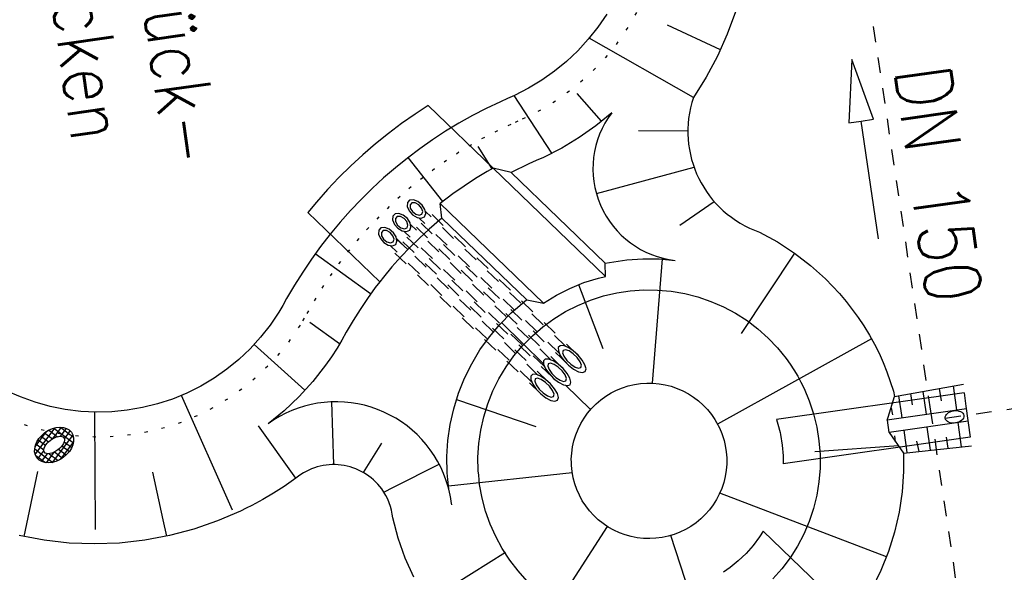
# Model space of a CAD drawing. Extents: x 446457 to 447032, y 444506 to 445688.
# Tile 37 of 43: x 446585 to 446617, y 445551 to 445568. Entities that reach past the tile are written whole.
import ezdxf

# ---------------------------------------------------------------- set-up
doc = ezdxf.new("R2010")
doc.units = 0
doc.header["$LTSCALE"] = 2
doc.header["$MEASUREMENT"] = 0
for name, pattern in [('ACAD_ISO03W100', [0.5, 0.25, -0.25]), ('AUSGEZOGEN', [0]), ('PUNKTX2', [0.5, 0, -0.5]), ('STRICHLINIEX2', [0.5, 0.25, -0.25])]:
    doc.linetypes.add(name, pattern=pattern)
doc.layers.get('0').update_dxf_attribs({"linetype": 'AUSGEZOGEN'})
for name, color, linetype in [('Dränagesystem_neu', 15, 'CONTINUOUS'), ('Durchlässe', 15, 'CONTINUOUS'), ('FBR', 8, 'CONTINUOUS'), ('RRB_41-203', 15, 'CONTINUOUS')]:
    doc.layers.add(name, color=color, linetype=linetype)
doc.styles.add('ROMANS', font='romans.shx', dxfattribs={"width": 0.8})

# ---------------------------------------------------------------- blocks, each defined once
blk = doc.blocks.new('*X50')
at = {"color": 0, "linetype": 'ByBlock'}
for p, q in [((-692949, -748740), (-692678, -748469)), ((-692677, -748548), (-692785, -748440)), ((-692678, -748469), (-692647, -748437)), ((-692647, -748437), (-692576, -748366)), ((-692631, -748381), (-692639, -748374)), ((-691865, -749148), (-692631, -748381)), ((-692609, -748611), (-692393, -748396)), ((-692466, -748681), (-692253, -748468)), ((-691932, -748869), (-692410, -748390)), ((-692948, -748951), (-692725, -748728)), ((-692775, -748874), (-692943, -748706)), ((-692722, -748716), (-692885, -748553)), ((-692725, -748728), (-692609, -748611)), ((-692660, -748777), (-692722, -748716)), ((-692604, -748621), (-692677, -748548)), ((-692562, -748663), (-692604, -748621)), ((-692346, -748773), (-692136, -748563)), ((-692255, -748894), (-692039, -748678)), ((-692187, -749039), (-691959, -748810)), ((-692830, -749031), (-692954, -748908)), ((-692906, -749121), (-692838, -749053)), ((-692839, -749267), (-692616, -749043)), ((-692838, -749053), (-692661, -748876)), ((-692197, -749664), (-692830, -749031)), ((-692622, -749028), (-692775, -748874)), ((-692191, -749467), (-691865, -749141)), ((-691881, -749344), (-692188, -749037)), ((-692157, -749220), (-691899, -748962)), ((-692439, -749635), (-692873, -749200)), ((-692754, -749393), (-692541, -749180)), ((-692651, -749502), (-692442, -749293)), ((-692528, -749592), (-692307, -749371)), ((-692378, -749654), (-692191, -749467)), ((-692199, -749451), (-692276, -749374)), ((-692046, -749603), (-692199, -749451)), ((-691943, -749494), (-692164, -749273)), ((-692121, -749609), (-691889, -749377)), ((-692171, -749659), (-692121, -749609))]:
    blk.add_line(p, q, dxfattribs=at)

msp = doc.modelspace()

# ---------------------------------------------------------------- linework, layer by layer
at = {"layer": 'Dränagesystem_neu', "linetype": 'STRICHLINIEX2'}
for p, q in [((446614.701, 445555.854), (446611.231, 445579.183)), ((446619.471, 445523.791), (446614.701, 445555.854))]:
    msp.add_line(p, q, dxfattribs=at)
at = {"layer": 'Dränagesystem_neu', "linetype": 'Continuous'}
for p, q in [((446612.166, 445567.158), (446612.063, 445565.121)), ((446612.854, 445565.238), (446612.166, 445567.158)), ((446612.063, 445565.121), (446612.459, 445565.179)), ((446612.459, 445565.179), (446612.854, 445565.238)), ((446613.018, 445561.398), (446612.459, 445565.179))]:
    msp.add_line(p, q, dxfattribs=at)
for major_axis, ratio in [((0.556, 0.411), 0.718145), ((0.314, 0.232), 0.501836)]:
    msp.add_ellipse((446586.52, 445554.764), major_axis=major_axis, ratio=ratio, start_param=0, end_param=6.283185, dxfattribs=at)
at = {"layer": 'Durchlässe', "linetype": 'STRICHLINIEX2'}
msp.add_line((446615.165, 445555.628), (446636.069, 445558.603), dxfattribs=at)
at = {"layer": 'Durchlässe', "linetype": 'Continuous'}
msp.add_ellipse((446615.462, 445555.67), major_axis=(0.297, 0.042), ratio=0.66657, start_param=0, end_param=6.283185, dxfattribs=at)
at = {"layer": 'FBR'}
msp.add_lwpolyline([(446685.671, 445499.677, 0.000084), (446690.294, 445466.915, 0.000171), (446692.589, 445450.715), (446699.698, 445400.648, -0.000017), (446702.648, 445379.847, -0.000012), (446706.64, 445351.684, -0.000142), (446710.164, 445326.768, 0.000095), (446713.688, 445301.853, 0.000489), (446717.261, 445276.798, -0.000535), (446720.835, 445251.744, -0.000318), (446724.222, 445227.7, 0.000352), (446727.61, 445203.657, 0.000005), (446731.551, 445175.831, 0.000006), (446734.439, 445155.439, 0.000005), (446738.345, 445127.869, 0.000006), (446741.348, 445106.672, 0.000262)], format="xyb", dxfattribs=at)
at = {"layer": 'RRB_41-203', "linetype": 'Continuous'}
for p, q in [((446604.282, 445568.614), (446604, 445568.201)), ((446608.417, 445568.692), (446608.155, 445567.973)), ((446604, 445568.201), (446603.689, 445567.81)), ((446607.939, 445567.477), (446606.24, 445568.269)), ((446608.155, 445567.973), (446607.842, 445567.273)), ((446603.689, 445567.81), (446603.352, 445567.441)), ((446607.068, 445565.941), (446603.717, 445567.843)), ((446603.352, 445567.441), (446602.988, 445567.098)), ((446607.842, 445567.273), (446607.479, 445566.594)), ((446602.988, 445567.098), (446602.601, 445566.781)), ((446602.601, 445566.781), (446602.193, 445566.493)), ((446607.479, 445566.594), (446607.068, 445565.941)), ((446602.193, 445566.493), (446601.765, 445566.235)), ((446601.32, 445566.008), (446601.092, 445565.905)), ((446602.523, 445564.154), (446601.302, 445566)), ((446601.765, 445566.235), (446601.32, 445566.008)), ((446604.115, 445565.179), (446603.334, 445566.069)), ((446598.544, 445565.681), (446598.126, 445565.408)), ((446600.633, 445563.667), (446598.544, 445565.681)), ((446600.863, 445565.804), (446600.412, 445565.588)), ((446601.092, 445565.905), (446600.863, 445565.804)), ((446598.126, 445565.408), (446597.689, 445565.102)), ((446599.968, 445565.358), (446599.533, 445565.113)), ((446600.412, 445565.588), (446599.968, 445565.358)), ((446604.442, 445565.446), (446603.933, 445565.03)), ((446597.689, 445565.102), (446597.263, 445564.781)), ((446599.533, 445565.113), (446599.105, 445564.853)), ((446603.933, 445565.03), (446603.396, 445564.651)), ((446597.263, 445564.781), (446596.848, 445564.446)), ((446599.105, 445564.853), (446598.687, 445564.58)), ((446605.305, 445564.876), (446606.89, 445564.863)), ((446596.848, 445564.446), (446596.444, 445564.098)), ((446598.687, 445564.58), (446598.277, 445564.292)), ((446603.396, 445564.651), (446602.834, 445564.312)), ((446596.444, 445564.098), (446596.052, 445563.737)), ((446598.277, 445564.292), (446597.878, 445563.992)), ((446600.602, 445563.649), (446600.145, 445564.365)), ((446602.834, 445564.312), (446602.248, 445564.013)), ((446597.878, 445563.992), (446597.489, 445563.678)), ((446599.019, 445562.598), (446597.9, 445564.009)), ((446601.779, 445563.803), (446601.208, 445563.53)), ((446602.014, 445563.908), (446601.779, 445563.803)), ((446602.248, 445564.013), (446602.014, 445563.908)), ((446596.052, 445563.737), (446595.672, 445563.363)), ((446597.489, 445563.678), (446597.11, 445563.352)), ((446600.441, 445563.558), (446600.065, 445563.33)), ((446600.633, 445563.667), (446600.441, 445563.558)), ((446604.244, 445560.187), (446600.633, 445563.667)), ((446601.213, 445563.525), (446600.633, 445563.667)), ((446604.236, 445560.611), (446601.213, 445563.525)), ((446603.951, 445562.85), (446607.089, 445563.699)), ((446595.672, 445563.363), (446595.305, 445562.976)), ((446597.11, 445563.352), (446596.742, 445563.013)), ((446600.065, 445563.33), (446599.696, 445563.089)), ((446595.305, 445562.976), (446594.951, 445562.578)), ((446596.742, 445563.013), (446596.386, 445562.662)), ((446599.336, 445562.836), (446598.93, 445562.531)), ((446599.696, 445563.089), (446599.336, 445562.836)), ((446594.951, 445562.578), (446594.674, 445562.244)), ((446596.386, 445562.662), (446596.042, 445562.3)), ((446597.874, 445562.559), (446597.867, 445562.436)), ((446597.947, 445562.635), (446597.874, 445562.559)), ((446598.07, 445562.647), (446597.947, 445562.635)), ((446598.022, 445562.548), (446597.963, 445562.487)), ((446597.963, 445562.487), (446597.968, 445562.384)), ((446598.125, 445562.547), (446598.022, 445562.548)), ((446598.214, 445562.591), (446598.07, 445562.647)), ((446598.241, 445562.485), (446598.125, 445562.547)), ((446598.346, 445562.481), (446598.214, 445562.591)), ((446598.331, 445562.381), (446598.241, 445562.485)), ((446598.437, 445562.342), (446598.346, 445562.481)), ((446602.254, 445559.327), (446598.93, 445562.531)), ((446598.984, 445562.063), (446598.93, 445562.531)), ((446606.627, 445561.833), (446607.735, 445562.596)), ((446596.989, 445560.013), (446594.674, 445562.244)), ((446596.042, 445562.3), (446595.709, 445561.926)), ((446597.477, 445562.2), (446597.403, 445562.124)), ((446597.599, 445562.212), (446597.477, 445562.2)), ((446597.742, 445562.157), (446597.599, 445562.212)), ((446597.873, 445562.048), (446597.742, 445562.157)), ((446597.867, 445562.436), (446597.928, 445562.294)), ((446597.928, 445562.294), (446598.042, 445562.166)), ((446597.968, 445562.384), (446598.034, 445562.271)), ((446598.034, 445562.271), (446598.142, 445562.184)), ((446598.042, 445562.166), (446598.185, 445562.081)), ((446598.142, 445562.184), (446598.256, 445562.151)), ((446598.256, 445562.151), (446598.34, 445562.183)), ((446598.369, 445562.268), (446598.331, 445562.381)), ((446598.34, 445562.183), (446598.369, 445562.268)), ((446598.423, 445562.103), (446598.464, 445562.206)), ((446598.464, 445562.206), (446598.437, 445562.342)), ((446595.709, 445561.926), (446595.39, 445561.541)), ((446597.403, 445562.124), (446597.396, 445562.001)), ((446597.396, 445562.001), (446597.456, 445561.86)), ((446597.456, 445561.86), (446597.569, 445561.733)), ((446597.551, 445562.113), (446597.492, 445562.052)), ((446597.492, 445562.052), (446597.496, 445561.949)), ((446597.496, 445561.949), (446597.562, 445561.838)), ((446597.654, 445562.113), (446597.551, 445562.113)), ((446597.768, 445562.052), (446597.654, 445562.113)), ((446597.858, 445561.949), (446597.768, 445562.052)), ((446597.894, 445561.837), (446597.858, 445561.949)), ((446597.962, 445561.91), (446597.873, 445562.048)), ((446597.989, 445561.774), (446597.962, 445561.91)), ((446598.185, 445562.081), (446598.322, 445562.058)), ((446598.322, 445562.058), (446598.423, 445562.103)), ((446598.984, 445562.063), (446598.574, 445561.709)), ((446601.716, 445559.429), (446598.984, 445562.063)), ((446595.39, 445561.541), (446595.083, 445561.146)), ((446596.952, 445561.67), (446596.945, 445561.547)), ((446596.945, 445561.547), (446597.006, 445561.406)), ((446597.025, 445561.745), (446596.952, 445561.67)), ((446597.148, 445561.757), (446597.025, 445561.745)), ((446597.1, 445561.659), (446597.041, 445561.598)), ((446597.041, 445561.598), (446597.046, 445561.495)), ((446597.203, 445561.659), (446597.1, 445561.659)), ((446597.291, 445561.702), (446597.148, 445561.757)), ((446597.318, 445561.596), (446597.203, 445561.659)), ((446597.423, 445561.592), (446597.291, 445561.702)), ((446597.408, 445561.493), (446597.318, 445561.596)), ((446597.513, 445561.454), (446597.423, 445561.592)), ((446597.562, 445561.838), (446597.668, 445561.752)), ((446597.569, 445561.733), (446597.711, 445561.649)), ((446597.668, 445561.752), (446597.781, 445561.72)), ((446597.711, 445561.649), (446597.847, 445561.627)), ((446597.781, 445561.72), (446597.866, 445561.751)), ((446597.847, 445561.627), (446597.948, 445561.672)), ((446597.866, 445561.751), (446597.894, 445561.837)), ((446597.948, 445561.672), (446597.989, 445561.774)), ((446598.574, 445561.709), (446598.26, 445561.42)), ((446609.195, 445561.61), (446609.767, 445561.295)), ((446597.006, 445561.406), (446597.12, 445561.278)), ((446597.046, 445561.495), (446597.112, 445561.383)), ((446597.112, 445561.383), (446597.219, 445561.296)), ((446597.12, 445561.278), (446597.262, 445561.193)), ((446597.219, 445561.296), (446597.333, 445561.264)), ((446597.333, 445561.264), (446597.417, 445561.295)), ((446597.398, 445561.171), (446597.499, 445561.216)), ((446597.445, 445561.38), (446597.408, 445561.493)), ((446597.417, 445561.295), (446597.445, 445561.38)), ((446597.499, 445561.216), (446597.54, 445561.318)), ((446597.54, 445561.318), (446597.513, 445561.454)), ((446597.884, 445561.05), (446597.527, 445561.386)), ((446598.26, 445561.42), (446597.956, 445561.12)), ((446609.767, 445561.295), (446610.313, 445560.938)), ((446595.083, 445561.146), (446594.79, 445560.742)), ((446596.688, 445559.627), (446594.91, 445560.909)), ((446597.262, 445561.193), (446597.398, 445561.171)), ((446597.956, 445561.12), (446597.662, 445560.811)), ((446610.313, 445560.938), (446608.601, 445558.348)), ((446610.313, 445560.938), (446610.83, 445560.541)), ((446594.79, 445560.742), (446594.51, 445560.327)), ((446597.662, 445560.811), (446597.378, 445560.492)), ((446604.236, 445560.611), (446604.929, 445560.716)), ((446604.244, 445560.187), (446604.236, 445560.611)), ((446604.929, 445560.716), (446605.447, 445560.752)), ((446605.447, 445560.752), (446605.967, 445560.747)), ((446606.066, 445560.746), (446605.74, 445556.753)), ((446605.967, 445560.747), (446606.485, 445560.7)), ((446594.51, 445560.327), (446594.244, 445559.904)), ((446597.378, 445560.492), (446597.105, 445560.163)), ((446610.83, 445560.541), (446611.314, 445560.105)), ((446596.989, 445560.013), (446596.843, 445559.826)), ((446597.105, 445560.163), (446596.989, 445560.013)), ((446603.1, 445559.799), (446603.551, 445559.985)), ((446603.551, 445559.985), (446604.015, 445560.134)), ((446604.015, 445560.134), (446604.244, 445560.187)), ((446611.314, 445560.105), (446611.763, 445559.633)), ((446594.244, 445559.904), (446593.993, 445559.472)), ((446596.843, 445559.826), (446596.593, 445559.48)), ((446602.665, 445559.578), (446603.1, 445559.799)), ((446603.38, 445559.93), (446604.159, 445557.869)), ((446604.175, 445559.556), (446604.604, 445559.656)), ((446604.604, 445559.656), (446605.039, 445559.722)), ((446605.039, 445559.722), (446605.477, 445559.753)), ((446605.477, 445559.753), (446605.917, 445559.748)), ((446605.917, 445559.748), (446606.355, 445559.709)), ((446606.355, 445559.709), (446606.789, 445559.634)), ((446606.789, 445559.634), (446607.215, 445559.526)), ((446611.763, 445559.633), (446611.974, 445559.384)), ((446593.993, 445559.472), (446593.87, 445559.254)), ((446596.593, 445559.48), (446596.354, 445559.127)), ((446601.212, 445559.011), (446601.708, 445559.437)), ((446601.716, 445559.429), (446602.254, 445559.327)), ((446602.254, 445559.327), (446602.665, 445559.578)), ((446603.35, 445559.254), (446603.757, 445559.422)), ((446603.757, 445559.422), (446604.175, 445559.556)), ((446607.215, 445559.526), (446607.631, 445559.383)), ((446607.631, 445559.383), (446608.035, 445559.208)), ((446611.974, 445559.384), (446612.175, 445559.127)), ((446593.743, 445559.038), (446593.465, 445558.623)), ((446593.87, 445559.254), (446593.743, 445559.038)), ((446596.354, 445559.127), (446596.127, 445558.765)), ((446600.846, 445558.641), (446601.212, 445559.011)), ((446602.583, 445558.825), (446602.958, 445559.055)), ((446602.958, 445559.055), (446603.35, 445559.254)), ((446608.035, 445559.208), (446608.423, 445559.001)), ((446608.423, 445559.001), (446608.793, 445558.763)), ((446612.175, 445559.127), (446612.364, 445558.862)), ((446595.697, 445558.022), (446594.74, 445558.707)), ((446596.127, 445558.765), (446595.912, 445558.396)), ((446600.898, 445558.703), (446602.254, 445557.377)), ((446602.227, 445558.566), (446602.583, 445558.825)), ((446608.793, 445558.763), (446609.144, 445558.497)), ((446612.364, 445558.862), (446612.547, 445558.592)), ((446593.465, 445558.623), (446593.156, 445558.23)), ((446595.912, 445558.396), (446595.765, 445558.136)), ((446600.511, 445558.244), (446600.846, 445558.641)), ((446601.894, 445558.279), (446602.227, 445558.566)), ((446609.144, 445558.497), (446609.471, 445558.204)), ((446612.547, 445558.592), (446612.73, 445558.291)), ((446593.156, 445558.23), (446592.82, 445557.86)), ((446595.765, 445558.136), (446595.613, 445557.879)), ((446600.208, 445557.821), (446600.511, 445558.244)), ((446601.584, 445557.967), (446601.894, 445558.279)), ((446612.792, 445558.18), (446607.845, 445555.438)), ((446609.471, 445558.204), (446609.775, 445557.885)), ((446612.73, 445558.291), (446612.887, 445558.005)), ((446592.82, 445557.86), (446592.457, 445557.517)), ((446594.576, 445556.524), (446592.952, 445558)), ((446595.613, 445557.879), (446595.434, 445557.601)), ((446599.941, 445557.375), (446600.208, 445557.821)), ((446601.3, 445557.63), (446601.584, 445557.967)), ((446602.782, 445557.958), (446602.726, 445557.899)), ((446602.726, 445557.899), (446602.728, 445557.79)), ((446602.728, 445557.79), (446602.79, 445557.646)), ((446602.891, 445557.959), (446602.782, 445557.958)), ((446602.881, 445557.806), (446602.864, 445557.731)), ((446602.864, 445557.731), (446602.907, 445557.616)), ((446602.956, 445557.826), (446602.881, 445557.806)), ((446603.038, 445557.902), (446602.891, 445557.959)), ((446603.072, 445557.788), (446602.956, 445557.826)), ((446603.202, 445557.795), (446603.038, 445557.902)), ((446603.207, 445557.698), (446603.072, 445557.788)), ((446603.361, 445557.652), (446603.202, 445557.795)), ((446609.775, 445557.885), (446610.052, 445557.544)), ((446612.887, 445558.005), (446613.036, 445557.715)), ((446592.457, 445557.517), (446592.07, 445557.2)), ((446595.434, 445557.601), (446595.244, 445557.33)), ((446601.045, 445557.273), (446601.3, 445557.63)), ((446602.308, 445557.526), (446602.252, 445557.467)), ((446602.252, 445557.467), (446602.255, 445557.36)), ((446602.416, 445557.527), (446602.308, 445557.526)), ((446602.56, 445557.471), (446602.416, 445557.527)), ((446602.721, 445557.366), (446602.56, 445557.471)), ((446602.79, 445557.646), (446602.904, 445557.486)), ((446602.904, 445557.486), (446603.052, 445557.332)), ((446602.907, 445557.616), (446603.001, 445557.484)), ((446603.001, 445557.484), (446603.129, 445557.361)), ((446603.335, 445557.575), (446603.207, 445557.698)), ((446603.429, 445557.443), (446603.335, 445557.575)), ((446603.494, 445557.493), (446603.361, 445557.652)), ((446603.472, 445557.328), (446603.429, 445557.443)), ((446603.583, 445557.338), (446603.494, 445557.493)), ((446610.052, 445557.544), (446610.178, 445557.364)), ((446613.036, 445557.715), (446613.17, 445557.417)), ((446613.17, 445557.417), (446613.291, 445557.114)), ((446592.07, 445557.2), (446591.66, 445556.913)), ((446595.244, 445557.33), (446594.836, 445556.81)), ((446599.71, 445556.91), (446599.941, 445557.375)), ((446600.818, 445556.895), (446601.045, 445557.273)), ((446602.255, 445557.36), (446602.316, 445557.218)), ((446602.316, 445557.218), (446602.427, 445557.06)), ((446602.405, 445557.376), (446602.388, 445557.302)), ((446602.388, 445557.302), (446602.43, 445557.189)), ((446602.479, 445557.395), (446602.405, 445557.376)), ((446602.43, 445557.189), (446602.523, 445557.059)), ((446602.593, 445557.358), (446602.479, 445557.395)), ((446602.726, 445557.269), (446602.593, 445557.358)), ((446602.878, 445557.225), (446602.721, 445557.366)), ((446602.852, 445557.148), (446602.726, 445557.269)), ((446602.945, 445557.018), (446602.852, 445557.148)), ((446603.01, 445557.067), (446602.878, 445557.225)), ((446603.052, 445557.332), (446603.217, 445557.205)), ((446603.129, 445557.361), (446603.264, 445557.272)), ((446603.217, 445557.205), (446603.375, 445557.121)), ((446603.264, 445557.272), (446603.38, 445557.233)), ((446603.375, 445557.121), (446603.505, 445557.093)), ((446603.38, 445557.233), (446603.454, 445557.253)), ((446603.454, 445557.253), (446603.472, 445557.328)), ((446603.505, 445557.093), (446603.589, 445557.124)), ((446603.617, 445557.209), (446603.583, 445557.338)), ((446603.589, 445557.124), (446603.617, 445557.209)), ((446610.178, 445557.364), (446610.3, 445557.181)), ((446610.3, 445557.181), (446610.422, 445556.977)), ((446613.291, 445557.114), (446613.496, 445556.494)), ((446591.66, 445556.913), (446591.231, 445556.657)), ((446594.836, 445556.81), (446594.391, 445556.32)), ((446599.517, 445556.427), (446599.71, 445556.91)), ((446600.623, 445556.501), (446600.818, 445556.895)), ((446601.895, 445557.036), (446601.838, 445556.977)), ((446601.838, 445556.977), (446601.841, 445556.868)), ((446601.841, 445556.868), (446601.903, 445556.724)), ((446602.003, 445557.037), (446601.895, 445557.036)), ((446601.987, 445556.89), (446601.971, 445556.814)), ((446601.971, 445556.814), (446602.015, 445556.698)), ((446602.062, 445556.909), (446601.987, 445556.89)), ((446602.149, 445556.98), (446602.003, 445557.037)), ((446602.18, 445556.869), (446602.062, 445556.909)), ((446602.313, 445556.873), (446602.149, 445556.98)), ((446602.317, 445556.777), (446602.18, 445556.869)), ((446602.472, 445556.73), (446602.313, 445556.873)), ((446602.448, 445556.651), (446602.317, 445556.777)), ((446602.427, 445557.06), (446602.574, 445556.908)), ((446602.523, 445557.059), (446602.649, 445556.938)), ((446602.574, 445556.908), (446602.736, 445556.783)), ((446602.649, 445556.938), (446602.782, 445556.849)), ((446602.736, 445556.783), (446602.891, 445556.701)), ((446602.782, 445556.849), (446602.897, 445556.811)), ((446602.897, 445556.811), (446602.97, 445556.831)), ((446602.987, 445556.905), (446602.945, 445557.018)), ((446602.97, 445556.831), (446602.987, 445556.905)), ((446603.097, 445556.915), (446603.01, 445557.067)), ((446603.13, 445556.788), (446603.097, 445556.915)), ((446603.103, 445556.704), (446603.13, 445556.788)), ((446610.422, 445556.977), (446610.526, 445556.783)), ((446610.526, 445556.783), (446610.624, 445556.586)), ((446585.434, 445556.308), (446584.977, 445556.511)), ((446591.231, 445556.657), (446590.784, 445556.433)), ((446600.459, 445556.093), (446600.623, 445556.501)), ((446601.903, 445556.724), (446602.016, 445556.565)), ((446602.015, 445556.698), (446602.112, 445556.564)), ((446602.016, 445556.565), (446602.165, 445556.411)), ((446602.112, 445556.564), (446602.242, 445556.439)), ((446602.544, 445556.517), (446602.448, 445556.651)), ((446602.606, 445556.57), (446602.472, 445556.73)), ((446602.589, 445556.401), (446602.544, 445556.517)), ((446602.695, 445556.416), (446602.606, 445556.57)), ((446602.891, 445556.701), (446603.019, 445556.673)), ((446602.961, 445556.686), (446603.762, 445555.902)), ((446603.019, 445556.673), (446603.103, 445556.704)), ((446604.422, 445556.437), (446604.601, 445556.527)), ((446604.601, 445556.527), (446604.785, 445556.603)), ((446604.785, 445556.603), (446604.976, 445556.664)), ((446604.976, 445556.664), (446605.171, 445556.71)), ((446605.171, 445556.71), (446605.368, 445556.74)), ((446605.368, 445556.74), (446605.568, 445556.754)), ((446605.568, 445556.754), (446605.768, 445556.752)), ((446605.768, 445556.752), (446605.967, 445556.734)), ((446605.967, 445556.734), (446606.164, 445556.7)), ((446606.164, 445556.7), (446606.358, 445556.651)), ((446606.358, 445556.651), (446606.547, 445556.586)), ((446606.547, 445556.586), (446606.73, 445556.506)), ((446606.73, 445556.506), (446606.907, 445556.412)), ((446610.624, 445556.586), (446610.795, 445556.181)), ((446613.496, 445556.494), (446613.537, 445556.326)), ((446613.537, 445556.326), (446615.748, 445556.721)), ((446614.446, 445556.488), (446614.539, 445555.831)), ((446614.967, 445556.581), (446615.035, 445556.189)), ((446615.418, 445556.662), (446615.517, 445555.969)), ((446585.905, 445556.14), (446585.434, 445556.308)), ((446590.322, 445556.243), (446589.847, 445556.087)), ((446590.784, 445556.433), (446590.322, 445556.243)), ((446592.254, 445552.672), (446590.616, 445556.36)), ((446594.391, 445556.32), (446593.91, 445555.865)), ((446595.515, 445554.134), (446595.451, 445556.15)), ((446599.363, 445555.931), (446599.517, 445556.427)), ((446599.455, 445556.229), (446602.003, 445555.36)), ((446602.165, 445556.411), (446602.329, 445556.284)), ((446602.242, 445556.439), (446602.38, 445556.347)), ((446602.329, 445556.284), (446602.487, 445556.2)), ((446602.38, 445556.347), (446602.498, 445556.306)), ((446602.487, 445556.2), (446602.617, 445556.172)), ((446602.498, 445556.306), (446602.572, 445556.326)), ((446602.572, 445556.326), (446602.589, 445556.401)), ((446602.617, 445556.172), (446602.701, 445556.202)), ((446602.728, 445556.287), (446602.695, 445556.416)), ((446602.701, 445556.202), (446602.728, 445556.287)), ((446603.939, 445556.084), (446604.09, 445556.215)), ((446604.09, 445556.215), (446604.252, 445556.332)), ((446604.252, 445556.332), (446604.422, 445556.437)), ((446606.907, 445556.412), (446607.075, 445556.304)), ((446607.075, 445556.304), (446607.234, 445556.183)), ((446607.234, 445556.183), (446607.383, 445556.05)), ((446615.767, 445556.441), (446609.739, 445555.583)), ((446610.795, 445556.181), (446610.932, 445555.763)), ((446613.326, 445555.659), (446613.537, 445556.326)), ((446613.665, 445556.348), (446613.755, 445555.719)), ((446614.049, 445556.417), (446614.103, 445556.053)), ((446615.767, 445556.441), (446615.828, 445556.013)), ((446586.387, 445556.006), (446585.905, 445556.14)), ((446586.877, 445555.908), (446586.387, 445556.006)), ((446587.373, 445555.846), (446586.877, 445555.908)), ((446587.872, 445555.821), (446587.373, 445555.846)), ((446588.372, 445555.833), (446587.872, 445555.821)), ((446588.869, 445555.881), (446588.372, 445555.833)), ((446589.362, 445555.966), (446588.869, 445555.881)), ((446589.847, 445556.087), (446589.362, 445555.966)), ((446593.91, 445555.865), (446593.398, 445555.447)), ((446599.249, 445555.423), (446599.363, 445555.931)), ((446600.329, 445555.673), (446600.459, 445556.093)), ((446603.669, 445555.789), (446603.798, 445555.942)), ((446603.798, 445555.942), (446603.939, 445556.084)), ((446607.383, 445556.05), (446607.521, 445555.905)), ((446607.521, 445555.905), (446607.647, 445555.75)), ((446615.843, 445555.926), (446613.296, 445555.564)), ((446613.423, 445555.964), (446613.465, 445555.739)), ((446614.539, 445555.831), (446614.552, 445555.743)), ((446615.517, 445555.969), (446615.529, 445555.882)), ((446615.828, 445556.013), (446615.97, 445555.015)), ((446587.844, 445552.047), (446587.833, 445555.822)), ((446600.232, 445555.244), (446600.329, 445555.673)), ((446603.45, 445555.455), (446603.553, 445555.627)), ((446603.553, 445555.627), (446603.669, 445555.789)), ((446607.647, 445555.75), (446607.76, 445555.585)), ((446607.76, 445555.585), (446607.815, 445555.492)), ((446609.739, 445555.583), (446609.787, 445555.436)), ((446610.932, 445555.763), (446611.036, 445555.335)), ((446613.296, 445555.564), (446613.326, 445555.659)), ((446613.296, 445555.564), (446613.353, 445555.168)), ((446615.897, 445555.53), (446613.363, 445555.165)), ((446613.755, 445555.719), (446613.767, 445555.631)), ((446594.294, 445553.7), (446593.087, 445555.377)), ((446599.176, 445554.909), (446599.249, 445555.423)), ((446600.171, 445554.808), (446600.232, 445555.244)), ((446603.287, 445555.091), (446603.361, 445555.276)), ((446603.361, 445555.276), (446603.45, 445555.455)), ((446607.815, 445555.492), (446607.907, 445555.315)), ((446607.907, 445555.315), (446607.985, 445555.13)), ((446609.787, 445555.436), (446609.853, 445555.166)), ((446611.036, 445555.335), (446611.036, 445555.334)), ((446611.036, 445555.335), (446611.105, 445554.901)), ((446613.944, 445554.52), (446613.842, 445555.238)), ((446614.686, 445554.598), (446614.58, 445555.343)), ((446615.691, 445554.704), (446615.58, 445555.485)), ((446599.144, 445554.39), (446599.176, 445554.909)), ((446603.184, 445554.704), (446603.227, 445554.9)), ((446603.227, 445554.9), (446603.287, 445555.091)), ((446607.985, 445555.13), (446608.047, 445554.94)), ((446608.047, 445554.94), (446608.054, 445554.911)), ((446608.054, 445554.911), (446608.094, 445554.746)), ((446609.853, 445555.166), (446609.868, 445555.102)), ((446609.868, 445555.102), (446609.923, 445554.761)), ((446615.97, 445555.015), (446609.949, 445554.158)), ((446611.105, 445554.901), (446611.139, 445554.462)), ((446613.363, 445555.165), (446613.817, 445554.507)), ((446613.569, 445554.866), (446613.542, 445555.054)), ((446614.322, 445554.56), (446614.25, 445554.89)), ((446615.257, 445554.659), (446615.206, 445555.018)), ((446596.46, 445553.88), (446597.057, 445554.824)), ((446600.144, 445554.369), (446600.171, 445554.808)), ((446603.156, 445554.506), (446603.184, 445554.704)), ((446608.094, 445554.746), (446608.126, 445554.549)), ((446609.923, 445554.761), (446609.949, 445554.418)), ((446613.658, 445554.737), (446610.973, 445554.544)), ((446613.817, 445554.507), (446616.012, 445554.738)), ((446599.154, 445553.87), (446599.144, 445554.39)), ((446600.153, 445553.929), (446600.144, 445554.369)), ((446603.143, 445554.307), (446603.156, 445554.506)), ((446603.145, 445554.216), (446603.143, 445554.307)), ((446608.126, 445554.549), (446608.141, 445554.349)), ((446608.141, 445554.349), (446608.141, 445554.149)), ((446609.949, 445554.418), (446609.949, 445554.158)), ((446611.139, 445554.462), (446611.138, 445554.022)), ((446613.817, 445554.507), (446613.823, 445553.909)), ((446597.426, 445553.405), (446598.895, 445554.152)), ((446600.166, 445553.793), (446600.153, 445553.929)), ((446603.147, 445554.107), (446603.145, 445554.216)), ((446603.167, 445553.908), (446603.147, 445554.107)), ((446608.124, 445553.95), (446608.092, 445553.753)), ((446608.141, 445554.149), (446608.124, 445553.95)), ((446611.138, 445554.022), (446611.102, 445553.584)), ((446585.556, 445551.819), (446585.993, 445553.907)), ((446590.029, 445552.357), (446589.692, 445553.888)), ((446594.294, 445553.7), (446593.915, 445553.432)), ((446599.176, 445553.653), (446599.154, 445553.87)), ((446599.206, 445553.353), (446599.176, 445553.653)), ((446599.196, 445553.447), (446603.172, 445553.88)), ((446600.196, 445553.492), (446600.166, 445553.793)), ((446603.203, 445553.711), (446603.167, 445553.908)), ((446603.254, 445553.518), (446603.203, 445553.711)), ((446608.092, 445553.753), (446608.044, 445553.559)), ((446613.823, 445553.909), (446613.779, 445553.255)), ((446593.915, 445553.432), (446593.575, 445553.218)), ((446597.119, 445553.249), (446597.426, 445553.405)), ((446600.275, 445553.059), (446600.196, 445553.492)), ((446603.321, 445553.329), (446603.254, 445553.518)), ((446603.402, 445553.147), (446603.321, 445553.329)), ((446607.981, 445553.369), (446607.902, 445553.185)), ((446608.044, 445553.559), (446607.981, 445553.369)), ((446611.102, 445553.584), (446611.031, 445553.15)), ((446593.227, 445553.015), (446592.873, 445552.822)), ((446593.575, 445553.218), (446593.227, 445553.015)), ((446600.387, 445552.633), (446600.275, 445553.059)), ((446603.498, 445552.971), (446603.402, 445553.147)), ((446607.81, 445553.008), (446607.703, 445552.839)), ((446607.902, 445553.185), (446607.81, 445553.008)), ((446613.279, 445551.165), (446607.915, 445553.213)), ((446611.031, 445553.15), (446610.925, 445552.723)), ((446613.779, 445553.255), (446613.683, 445552.606)), ((446592.697, 445552.735), (446592.512, 445552.642)), ((446592.873, 445552.822), (446592.697, 445552.735)), ((446603.607, 445552.804), (446603.498, 445552.971)), ((446603.73, 445552.646), (446603.607, 445552.804)), ((446607.583, 445552.679), (446607.451, 445552.529)), ((446607.703, 445552.839), (446607.583, 445552.679)), ((446610.925, 445552.723), (446610.786, 445552.306)), ((446590.144, 445551.834), (446590.029, 445552.357)), ((446592.512, 445552.642), (446591.771, 445552.323)), ((446597.579, 445551.767), (446597.407, 445552.42)), ((446600.534, 445552.219), (446600.387, 445552.633)), ((446603.864, 445552.498), (446603.73, 445552.646)), ((446604.01, 445552.362), (446603.864, 445552.498)), ((446604.167, 445552.237), (446604.01, 445552.362)), ((446607.307, 445552.39), (446607.153, 445552.263)), ((446607.451, 445552.529), (446607.307, 445552.39)), ((446613.683, 445552.606), (446613.538, 445551.965)), ((446591.008, 445552.059), (446590.227, 445551.852)), ((446591.771, 445552.323), (446591.008, 445552.059)), ((446600.713, 445551.817), (446600.534, 445552.219)), ((446601.081, 445547.157), (446604.311, 445552.14)), ((446604.333, 445552.126), (446604.167, 445552.237)), ((446604.507, 445552.028), (446604.333, 445552.126)), ((446604.689, 445551.944), (446604.507, 445552.028)), ((446606.816, 445552.048), (446606.636, 445551.961)), ((446606.989, 445552.148), (446606.816, 445552.048)), ((446607.153, 445552.263), (446606.989, 445552.148)), ((446610.786, 445552.306), (446610.614, 445551.901)), ((446585.86, 445551.766), (446585.396, 445551.852)), ((446586.196, 445551.703), (446585.86, 445551.766)), ((446590.227, 445551.852), (446589.431, 445551.703)), ((446597.803, 445551.13), (446597.579, 445551.767)), ((446600.923, 445551.431), (446600.713, 445551.817)), ((446604.877, 445551.875), (446604.689, 445551.944)), ((446605.069, 445551.822), (446604.877, 445551.875)), ((446605.266, 445551.784), (446605.069, 445551.822)), ((446605.464, 445551.761), (446605.266, 445551.784)), ((446605.664, 445551.755), (446605.464, 445551.761)), ((446605.864, 445551.765), (446605.664, 445551.755)), ((446606.062, 445551.791), (446605.864, 445551.765)), ((446606.258, 445551.832), (446606.062, 445551.791)), ((446606.449, 445551.889), (446606.258, 445551.832)), ((446608.189, 445546.226), (446606.339, 445551.854)), ((446606.636, 445551.961), (446606.449, 445551.889)), ((446609.194, 445551.814), (446608.988, 445551.538)), ((446609.31, 445551.998), (446609.194, 445551.814)), ((446611.889, 445549.512), (446609.31, 445551.998)), ((446610.614, 445551.901), (446610.41, 445551.511)), ((446613.538, 445551.965), (446613.342, 445551.337)), ((446587.004, 445551.613), (446586.196, 445551.703)), ((446587.815, 445551.583), (446587.004, 445551.613)), ((446588.626, 445551.613), (446587.815, 445551.583)), ((446589.431, 445551.703), (446588.626, 445551.613)), ((446601.164, 445551.063), (446600.923, 445551.431)), ((446608.988, 445551.538), (446608.76, 445551.279)), ((446610.41, 445551.511), (446610.175, 445551.139)), ((446598.077, 445550.514), (446597.803, 445551.13)), ((446598.51, 445549.742), (446601.029, 445551.317)), ((446608.76, 445551.279), (446608.512, 445551.039)), ((446610.175, 445551.139), (446609.912, 445550.787)), ((446613.342, 445551.337), (446613.098, 445550.724)), ((446601.434, 445550.715), (446601.164, 445551.063)), ((446608.246, 445550.821), (446608.034, 445550.673)), ((446608.512, 445551.039), (446608.246, 445550.821)), ((446609.912, 445550.787), (446609.621, 445550.457)), ((446601.73, 445550.39), (446601.434, 445550.715)), ((446613.098, 445550.724), (446612.806, 445550.132))]:
    msp.add_line(p, q, dxfattribs=at)
at = {"layer": 'RRB_41-203', "linetype": 'PUNKTX2'}
for p, q in [((446605.239, 445568.668), (446604.958, 445568.187)), ((446604.958, 445568.187), (446604.644, 445567.727)), ((446604.644, 445567.727), (446604.298, 445567.29)), ((446604.298, 445567.29), (446603.922, 445566.88)), ((446603.922, 445566.88), (446603.517, 445566.497)), ((446603.517, 445566.497), (446603.086, 445566.144)), ((446603.086, 445566.144), (446602.631, 445565.823)), ((446602.631, 445565.823), (446602.154, 445565.536)), ((446602.154, 445565.536), (446601.657, 445565.282)), ((446601.196, 445565.076), (446600.769, 445564.872)), ((446601.427, 445565.179), (446601.196, 445565.076)), ((446601.657, 445565.282), (446601.427, 445565.179)), ((446600.769, 445564.872), (446600.349, 445564.654)), ((446599.936, 445564.422), (446599.532, 445564.176)), ((446600.349, 445564.654), (446599.936, 445564.422)), ((446599.532, 445564.176), (446599.135, 445563.917)), ((446599.135, 445563.917), (446598.748, 445563.645)), ((446598.748, 445563.645), (446598.369, 445563.361)), ((446598.369, 445563.361), (446598.001, 445563.064)), ((446598.001, 445563.064), (446597.642, 445562.755)), ((446597.642, 445562.755), (446597.294, 445562.434)), ((446597.294, 445562.434), (446596.957, 445562.101)), ((446596.957, 445562.101), (446596.631, 445561.758)), ((446596.631, 445561.758), (446596.316, 445561.404)), ((446596.316, 445561.404), (446596.014, 445561.04)), ((446596.014, 445561.04), (446595.723, 445560.666)), ((446595.723, 445560.666), (446595.445, 445560.283)), ((446595.445, 445560.283), (446595.181, 445559.891)), ((446595.181, 445559.891), (446594.929, 445559.49)), ((446594.929, 445559.49), (446594.691, 445559.081)), ((446594.691, 445559.081), (446594.559, 445558.848)), ((446594.559, 445558.848), (446594.423, 445558.617)), ((446594.423, 445558.617), (446594.112, 445558.153)), ((446594.112, 445558.153), (446593.767, 445557.714)), ((446593.767, 445557.714), (446593.391, 445557.3)), ((446593.391, 445557.3), (446592.985, 445556.916)), ((446592.985, 445556.916), (446592.553, 445556.563)), ((446592.553, 445556.563), (446592.095, 445556.242)), ((446592.095, 445556.242), (446591.616, 445555.956)), ((446591.616, 445555.956), (446591.116, 445555.705)), ((446585.663, 445555.377), (446585.137, 445555.566)), ((446591.116, 445555.705), (446590.599, 445555.492)), ((446586.201, 445555.228), (446585.663, 445555.377)), ((446586.749, 445555.118), (446586.201, 445555.228)), ((446590.069, 445555.318), (446589.527, 445555.183)), ((446590.599, 445555.492), (446590.069, 445555.318)), ((446587.303, 445555.049), (446586.749, 445555.118)), ((446587.861, 445555.021), (446587.303, 445555.049)), ((446588.42, 445555.034), (446587.861, 445555.021)), ((446588.976, 445555.088), (446588.42, 445555.034)), ((446589.527, 445555.183), (446588.976, 445555.088))]:
    msp.add_line(p, q, dxfattribs=at)
at = {"layer": 'RRB_41-203', "linetype": 'ACAD_ISO03W100'}
for p, q in [((446603.348, 445557.662), (446598.33, 445562.498)), ((446602.995, 445557.391), (446597.998, 445562.207)), ((446602.96, 445557.938), (446598.458, 445562.278)), ((446602.843, 445557.26), (446597.851, 445562.071)), ((446602.488, 445557.505), (446597.983, 445561.847)), ((446602.752, 445557.722), (446598.249, 445562.062)), ((446602.41, 445556.788), (446597.391, 445561.626)), ((446602.539, 445556.941), (446597.533, 445561.766)), ((446602.28, 445557.289), (446597.775, 445561.631)), ((446602.156, 445556.421), (446597.089, 445561.305)), ((446602.073, 445557.015), (446597.534, 445561.391)), ((446601.865, 445556.799), (446597.325, 445561.175))]:
    msp.add_line(p, q, dxfattribs=at)
at = {"layer": 'RRB_41-203', "linetype": 'Continuous'}
for centre, major_axis, start_param, end_param in [((446610.321, 445564.85), (3.397, 0.477), 2.67851, 4.238361), ((446606.812, 445563.654), (2.943, 0.413), 2.354667, 4.462826), ((446595.585, 445552.415), (3.702, 0.521), 0.19553, 2.0559), ((446595.507, 445552.224), (1.892, 0.266), 0.491775, 2.119297), ((446595.585, 445552.415), (3.702, 0.521), -0.025351, 0.19553), ((446595.507, 445552.224), (1.892, 0.266), -0.037045, 0.491775)]:
    msp.add_ellipse(centre, major_axis=major_axis, ratio=1, start_param=start_param, end_param=end_param, dxfattribs=at)

# ---------------------------------------------------------------- block references
at = {"layer": 'Dränagesystem_neu', "linetype": 'Continuous', "xscale": 0.0009999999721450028, "yscale": 0.00100000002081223, "zscale": 0.0009999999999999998, "rotation": 278.0111927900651}
msp.add_blockref('*X50', (447424.727, 444973.499), dxfattribs=at)

# ---------------------------------------------------------------- texts
at = {"layer": 'Dränagesystem_neu', "linetype": 'Continuous', "style": 'ROMANS', "oblique": 360, "width": 0.8337}
msp.add_text('DN 150', height=1.8, rotation=278.0112, dxfattribs=at).set_placement((446613.527, 445566.825))
at = {"layer": 'RRB_41-203', "linetype": 'Continuous', "style": 'ROMANS', "oblique": 360, "width": 0.8337}
for s, p in [('haltebecken', (446585.431, 445576.234)), (' Regenrück-', (446588.282, 445576.635))]:
    msp.add_text(s, height=1.8, rotation=278.0112, dxfattribs=at).set_placement(p)

doc.saveas('drawing.dxf')
